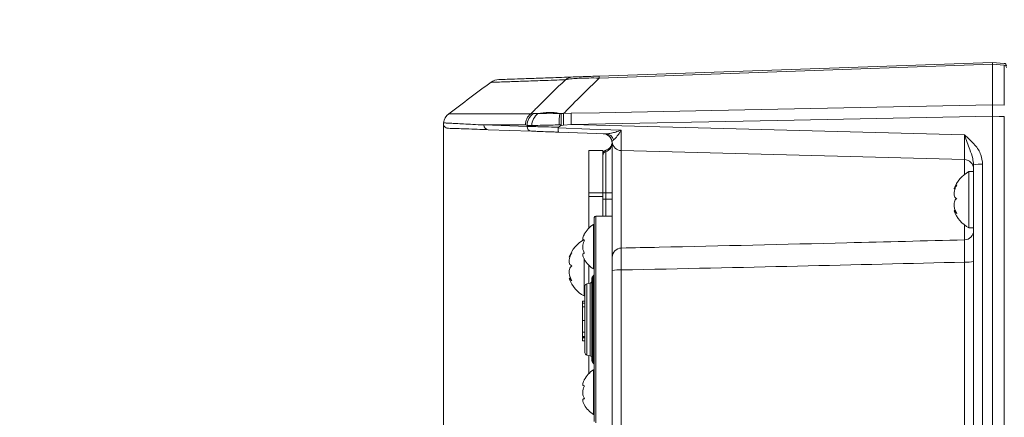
# Model space of a CAD drawing. Header units: millimetres. Extents: x 0 to 8410, y 0 to 5940.
# Tile 182 of 256: x 4649 to 4858, y 2351 to 2436. Entities that reach past the tile are written whole.
import ezdxf

# ---------------------------------------------------------------- set-up
doc = ezdxf.new("R2010")
doc.units = ezdxf.units.MM
doc.header["$LTSCALE"] = 10
doc.styles.add('SLDTEXTSTYLE0', font='TXT', dxfattribs={"width": 0.605})
doc.dimstyles.new('SLDDIMSTYLE0', dxfattribs={"dimtxt": 50, "dimasz": 50, "dimexe": 0, "dimexo": 0.0625, "dimgap": 12.5, "dimtad": 1, "dimtoh": 1, "dimdec": 1, "dimrnd": 1e-09, "dimzin": 12, "dimdsep": 46, "dimtxsty": 'SLDTEXTSTYLE0', "dimsah": 1, "dimcen": 0.09, "dimadec": 0, "dimazin": 0, "dimtfac": 1, "dimtofl": 0, "dimtmove": 0, "dimatfit": 3, "dimfxl": 1, "dimfrac": 2, "dimtolj": 1, "dimtzin": 12, "dimarcsym": 0})

# ---------------------------------------------------------------- blocks, each defined once
blk = doc.blocks.new('*D9')
at = {"color": 7, "linetype": 'Continuous', "lineweight": 0}
for p, q in [((5314.72, 2732.57), (4589.07, 2732.57)), ((4604.07, 2237.57), (4604.07, 2732.57)), ((4975.83, 2237.57), (4589.07, 2237.57))]:
    blk.add_line(p, q, dxfattribs=at)
for points in [[(4604.07, 2732.57), (4596.57, 2682.57), (4611.57, 2682.57)], [(4604.07, 2237.57), (4611.57, 2287.57), (4596.57, 2287.57)]]:
    blk.add_solid(points, dxfattribs=at)
at = {"color": 7, "linetype": 'Continuous', "lineweight": 0, "insert": (4539.62, 2427.79), "char_height": 50, "attachment_point": 1, "rotation": 90, "style": 'SLDTEXTSTYLE0'}
blk.add_mtext('495', dxfattribs=at)
blk = doc.blocks.new('*D10')
at = {"color": 7, "linetype": 'Continuous', "lineweight": 0}
for p, q in [((5314.72, 3964.57), (4489.07, 3964.57)), ((4504.07, 2237.57), (4504.07, 3964.57)), ((4975.83, 2237.57), (4489.07, 2237.57))]:
    blk.add_line(p, q, dxfattribs=at)
for points in [[(4504.07, 3964.57), (4496.57, 3914.57), (4511.57, 3914.57)], [(4504.07, 2237.57), (4511.57, 2287.57), (4496.57, 2287.57)]]:
    blk.add_solid(points, dxfattribs=at)
at = {"color": 7, "linetype": 'Continuous', "lineweight": 0, "insert": (4439.62, 3024.71), "char_height": 50, "attachment_point": 1, "rotation": 90, "style": 'SLDTEXTSTYLE0'}
blk.add_mtext('1727', dxfattribs=at)
blk = doc.blocks.new('*D11')
at = {"color": 7, "linetype": 'Continuous', "lineweight": 0}
for p, q in [((4738.76, 2413.95), (4738.76, 1902.57)), ((5414.72, 2265.57), (5414.72, 1902.57)), ((5414.72, 1917.57), (4738.76, 1917.57))]:
    blk.add_line(p, q, dxfattribs=at)
for points in [[(4738.76, 1917.57), (4788.76, 1910.07), (4788.76, 1925.07)], [(5414.72, 1917.57), (5364.72, 1925.07), (5364.72, 1910.07)]]:
    blk.add_solid(points, dxfattribs=at)
at = {"color": 7, "linetype": 'Continuous', "lineweight": 0, "insert": (5019.45, 1982.03), "char_height": 50, "attachment_point": 1, "style": 'SLDTEXTSTYLE0'}
blk.add_mtext('676', dxfattribs=at)

msp = doc.modelspace()

# ---------------------------------------------------------------- linework, layer by layer
at = {"color": 7, "linetype": 'Continuous', "lineweight": 0}
for p, q in [((4771.964106, 2423.912241), (4855.724686, 2426.837225)), ((4855.724686, 2426.837225), (4858.268264, 2426.614691)), ((4855.724686, 2426.423804), (4855.724686, 2426.425129)), ((4855.724686, 2417.81425), (4855.724686, 2426.423804)), ((4855.724686, 2417.81425), (4855.724722, 2417.811616)), ((4855.724722, 2415.408708), (4855.724686, 2415.403628)), ((4855.724686, 2265.7711), (4855.724686, 2415.403628)), ((4757.523877, 2412.175425), (4748.322909, 2412.49673)), ((4763.714538, 2413.329452), (4763.315636, 2413.019764)), ((4773.419841, 2411.620325), (4763.286748, 2411.974181)), ((4772.814019, 2411.641481), (4772.814115, 2411.641478)), ((4774.724686, 2385.310254), (4774.724686, 2409.643382)), ((4774.744009, 2409.872915), (4774.734546, 2409.841041)), ((4769.724686, 2408.074759), (4772.724686, 2408.074759)), ((4769.724686, 2399.074759), (4769.724686, 2408.074759)), ((4772.724686, 2399.074759), (4772.724686, 2408.074759)), ((4849.77704, 2406.12576), (4776.672332, 2408.040074)), ((4851.724686, 2266.705978), (4851.724686, 2405.039878)), ((4851.724686, 2403.574759), (4850.724686, 2403.574759)), ((4850.724686, 2403.574759), (4850.724686, 2391.574759)), ((4847.57934, 2399.88104), (4847.756168, 2399.88104)), ((4769.724686, 2398.24051), (4769.724686, 2399.074759)), ((4769.724686, 2391.500421), (4769.724686, 2398.24051)), ((4772.724686, 2398.24051), (4772.724686, 2399.074759)), ((4772.724686, 2398.423139), (4772.727519, 2397.694951)), ((4772.724686, 2394.074759), (4772.724686, 2398.24051)), ((4772.727519, 2397.694951), (4772.726103, 2397.694469)), ((4772.727519, 2397.694951), (4772.727524, 2397.575218)), ((4772.727524, 2397.575218), (4772.726106, 2397.575219)), ((4770.924686, 2350.374759), (4770.924686, 2393.774759)), ((4771.224686, 2394.074759), (4774.724686, 2394.074759)), ((4847.853384, 2395.268479), (4847.57934, 2395.268479)), ((4770.924686, 2392.324759), (4770.724686, 2392.324759)), ((4770.724686, 2392.324759), (4770.724686, 2382.824759)), ((4850.724686, 2391.574759), (4851.724686, 2391.574759)), ((4768.724686, 2385.059958), (4768.724686, 2377.074759)), ((4769.724686, 2379.752115), (4769.724686, 2383.649097)), ((4770.424686, 2363.281866), (4770.424686, 2380.867653)), ((4770.571133, 2381.221206), (4770.77824, 2381.428313)), ((4770.724686, 2382.824759), (4770.924686, 2382.824759)), ((4774.724686, 2272.297304), (4774.724686, 2382.516879)), ((4765.89356, 2380.79512), (4765.578442, 2380.79512)), ((4768.924686, 2379.173466), (4768.924686, 2364.976052)), ((4770.032906, 2379.820446), (4769.316467, 2379.661615)), ((4768.724686, 2377.074759), (4768.924686, 2377.074759)), ((4768.424686, 2375.765425), (4768.362186, 2375.765425)), ((4768.424686, 2375.705943), (4768.362186, 2375.705943)), ((4768.924686, 2375.554231), (4768.362186, 2375.554231)), ((4768.424686, 2376.003693), (4768.424686, 2375.699877)), ((4768.424686, 2376.003693), (4768.924686, 2376.003693)), ((4768.424686, 2374.79802), (4768.924686, 2374.79802)), ((4768.424686, 2371.877017), (4768.362186, 2371.877017)), ((4768.362186, 2371.46612), (4768.424686, 2371.46612)), ((4768.362186, 2370.807694), (4768.424686, 2370.807694)), ((4768.424686, 2371.85871), (4768.924686, 2371.85871)), ((4768.362186, 2368.498695), (4768.424686, 2368.498695)), ((4768.362186, 2368.466267), (4768.924686, 2368.466267)), ((4768.424686, 2369.333136), (4768.924686, 2369.333136)), ((4768.424686, 2368.331897), (4768.924686, 2368.331897)), ((4768.424686, 2368.292544), (4768.424686, 2368.187496)), ((4768.424686, 2368.187496), (4768.924686, 2368.187496)), ((4768.424686, 2368.187496), (4768.424686, 2367.542856)), ((4768.424686, 2367.542856), (4768.924686, 2367.542856)), ((4769.316467, 2364.487904), (4770.032906, 2364.329073)), ((4769.724686, 2360.500421), (4769.724686, 2364.397404)), ((4770.571133, 2362.928313), (4770.77824, 2362.721206)), ((4770.924686, 2361.324759), (4770.724686, 2361.324759)), ((4770.724686, 2361.324759), (4770.724686, 2351.824759)), ((4770.724686, 2351.824759), (4770.924686, 2351.824759))]:
    msp.add_line(p, q, dxfattribs=at)
at = {"color": 8, "linetype": 'Continuous', "lineweight": 0}
for p, q in [((4858.268264, 2426.202534), (4855.724686, 2426.425129)), ((4858.268264, 2417.682147), (4858.268264, 2426.202534)), ((4855.724722, 2417.811616), (4858.268264, 2417.682147)), ((4739.921341, 2415.893608), (4757.407203, 2415.893608)), ((4757.407203, 2415.893608), (4757.96385, 2415.922542)), ((4763.545379, 2415.964533), (4763.841942, 2415.962791)), ((4763.841942, 2415.962791), (4764.19844, 2415.962236)), ((4764.19844, 2415.962236), (4764.388624, 2415.958378)), ((4764.388624, 2415.958378), (4766.005517, 2415.990404)), ((4858.268264, 2265.73117), (4858.268264, 2415.279118)), ((4747.370159, 2413.49612), (4756.58429, 2413.174816)), ((4756.240492, 2413.49612), (4747.370159, 2413.49612)), ((4756.581265, 2413.420606), (4756.240492, 2413.49612)), ((4763.887835, 2413.528832), (4763.451645, 2413.516133)), ((4764.385571, 2413.434482), (4763.714538, 2413.329452)), ((4766.005517, 2413.57806), (4764.385571, 2413.434482)), ((4766.005517, 2413.57806), (4849.794485, 2411.383968)), ((4773.391353, 2407.820337), (4773.391353, 2399.074759)), ((4776.672332, 2408.040074), (4776.672332, 2387.277469)), ((4849.77704, 2402.942339), (4849.77704, 2406.12576)), ((4853.654887, 2405.144487), (4853.654887, 2266.810586)), ((4769.724686, 2399.074759), (4772.724686, 2399.074759)), ((4769.724686, 2398.24051), (4772.724686, 2398.24051)), ((4772.724686, 2399.074759), (4773.391353, 2399.074759)), ((4772.727519, 2397.694951), (4773.391353, 2397.694951)), ((4773.391353, 2399.074759), (4774.724686, 2399.074759)), ((4773.391353, 2399.074759), (4773.391353, 2397.694951)), ((4773.391353, 2397.694951), (4773.391353, 2394.074759)), ((4773.391353, 2397.694951), (4774.724686, 2397.694951)), ((4771.224686, 2350.074759), (4771.224686, 2394.074759)), ((4849.77704, 2389.02573), (4849.77704, 2392.20718)), ((4849.794485, 2270.857648), (4849.794485, 2384.291672)), ((4770.571133, 2362.928313), (4770.571133, 2381.221206)), ((4770.77824, 2362.721206), (4770.77824, 2381.428313)), ((4776.654887, 2382.621487), (4776.654887, 2272.401912)), ((4769.316467, 2379.661615), (4769.316467, 2364.487904)), ((4770.032906, 2379.820446), (4770.032906, 2364.329073))]:
    msp.add_line(p, q, dxfattribs=at)
at = {"color": 8, "linetype": 'Continuous', "lineweight": 0, "flags": 128}
for points in [[(4855.724686, 2426.423804), (4849.728613, 2426.214359), (4825.744319, 2425.376577), (4771.964106, 2423.498011)], [(4766.005517, 2415.990404), (4772.000827, 2416.112348), (4795.982068, 2416.600027), (4855.724686, 2417.81425)], [(4855.724686, 2415.403628), (4809.932925, 2414.472155), (4766.005517, 2413.57806)], [(4858.268264, 2415.279118), (4857.151866, 2415.335998), (4855.724722, 2415.408708)], [(4763.225515, 2412.872261), (4769.941563, 2412.623062), (4776.645759, 2412.374302)]]:
    msp.add_lwpolyline(points, dxfattribs=at)
at = {"color": 7, "linetype": 'Continuous', "lineweight": 0}
for centre, radius, start, end in [((4858.224686, 2426.116594), 0.5, 0, 85), ((4750.661865, 2420.166522), 3, 91.99995442, 124.59718725), ((5641.594066, 1217.149975), 1500, 126.519266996, 126.949806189), ((4741.724686, 2413.49612), 3, 126.94980619, 171.13709531), ((4739.76846, 2413.796056), 0.999989, 171.37382828, 267.9990082), ((4772.724686, 2409.643382), 2, 0, 88), ((4772.745349, 2409.6427), 1.99996, 6.51846103, 88.28664071), ((4772.758075, 2410.007303), 2, 288.79625935, 344.22950421), ((4773.720433, 2409.735518), 1, 344.22950421, 5.28652022), ((4776.724686, 2410.039389), 2, 185.69160591, 268.5), ((4773.724686, 2407.167292), 1, 108.79625935, 180), ((4849.724686, 2404.126446), 2, 0, 88.5), ((4854.123668, 2397.45537), 7, 119.04974724, 159.3534427), ((4771.224686, 2393.774759), 0.3, 90, 180), ((4854.123668, 2397.694148), 7, 200.67644405, 240.95025276), ((4774.018839, 2387.309925), 6, 123.30017696, 151.04858119), ((4772.123668, 2382.95537), 7, 119.04974724, 159.25059274), ((4774.018839, 2387.839593), 6, 209.79906587, 236.69982304), ((4770.924686, 2380.867653), 0.5, 135, 180), ((4770.424686, 2381.781866), 0.5, 315, 0), ((4772.123668, 2383.194148), 7, 200.79103367, 240.95025276), ((4769.424686, 2379.173467), 0.5, 102.5, 180), ((4769.924686, 2380.308594), 0.5, 282.5, 0), ((4769.424686, 2364.976052), 0.5, 180, 257.5), ((4769.924686, 2363.840925), 0.5, 0, 77.5), ((4770.924686, 2363.281866), 0.5, 180, 225), ((4770.424686, 2362.367653), 0.5, 0, 45), ((4774.018839, 2356.309925), 6, 123.30017696, 151.04858119), ((4774.018839, 2356.839593), 6, 209.79906587, 236.69982304)]:
    msp.add_arc(centre, radius, start, end, dxfattribs=at)
at = {"color": 8, "linetype": 'Continuous', "lineweight": 0}
for centre, radius, start, end in [((4858.263523, 2425.740222), 0.462336, 4.08156767, 89.41238886), ((4766.505152, 2420.841234), 2.878623, 92.05963664, 127.27745417), ((4776.447566, 2423.705126), 4.488241, 177.35507727, 182.64492273), ((4759.266457, 2413.506195), 3.025982, 127.91051124, 180.19075252), ((4759.658472, 2413.353102), 3.077948, 123.40603948, 178.74330835), ((4760.778081, 2413.381394), 3.15839, 126.36132517, 179.91944251), ((4761.320427, 2404.84784), 11.337164, 78.68207079, 102.29853808), ((4778.212382, 2414.177032), 14.775525, 173.05149865, 182.56365402), ((4814.237486, 2414.636127), 49.866395, 178.48057474, 181.38080605), ((4817.011851, 2414.784232), 51.020593, 178.64535082, 181.35464918), ((4748.363507, 2413.489271), 0.993372, 179.60494879, 267.65772375), ((4757.570643, 2413.160769), 0.986453, 179.1840914, 267.28267198), ((4773.30336, 2409.813533), 1.810543, 16.71916154, 86.31131873), ((4772.785406, 2409.66262), 1.939376, 288.20660148, 359.43161351), ((4773.694327, 2406.899196), 0.969688, 108.20660148, 179.43161351), ((4853.184833, 2395.957718), 9.198786, 87.07093517, 99.1333386), ((4849.724931, 2391.024806), 1.999755, 271.49316697, 359.99362445), ((4776.707775, 2385.294635), 1.98315, 91.02403598, 179.54875583), ((4850.264539, 2393.47844), 9.198786, 267.07093517, 279.1333386), ((4776.184833, 2373.434719), 9.198786, 87.07093517, 99.1333386)]:
    msp.add_arc(centre, radius, start, end, dxfattribs=at)
for centre, major_axis, ratio, start_param, end_param in [((5438.724686, 5826.758134), (24.53191, 13212.217135), 0.0529487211, 1.8322054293, 1.8322246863), ((4776.724686, 2413.040417), (0.052337, 5.000343), 0.0145182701, 1.7045592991, 3.1413645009), ((4849.724686, 2411.128845), (-0.052392, 5.003085), 0.0145023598, 3.1410608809, 4.7632524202), ((4250.4032, 2396.688627), (837.418599, 1.531291), 0.0230714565, 5.3918688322, 5.5100595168)]:
    msp.add_ellipse(centre, major_axis=major_axis, ratio=ratio, start_param=start_param, end_param=end_param, dxfattribs=at)
at = {"color": 7, "linetype": 'Continuous', "lineweight": 0}
for points, knots in [([(4855.724696, 2426.425128), (4855.725822, 2426.514889), (4855.728913, 2426.761094), (4855.726334, 2426.807645), (4855.724696, 2426.837224)], [0, 0, 0, 0, 0.3645785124, 1, 1, 1, 1]), ([(4750.559695, 2423.164783), (4750.647045, 2423.167833), (4750.821686, 2423.173932), (4752.225627, 2423.222958), (4754.433851, 2423.300071), (4757.522213, 2423.407919), (4761.413446, 2423.543804), (4764.738945, 2423.659933), (4766.401695, 2423.717998)], [0, 0, 0, 0, 0.1691819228, 0.3382462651, 0.5032441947, 0.6682421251, 0.834121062, 1, 1, 1, 1]), ([(4766.401695, 2423.717998), (4766.426574, 2423.718866), (4766.63267, 2423.726064), (4767.185079, 2423.745354), (4768.491791, 2423.790985), (4770.111529, 2423.847548), (4771.347989, 2423.890726), (4771.964106, 2423.912241)], [0, 0, 0, 0, 0.0404527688, 0.3351087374, 0.542631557, 0.7720974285, 1, 1, 1, 1]), ([(4855.724722, 2415.408708), (4855.728143, 2415.704341), (4855.735421, 2416.333195), (4855.736023, 2417.203957), (4855.728489, 2417.609065), (4855.724722, 2417.811616)], [0, 0, 0, 0, 0.3072901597, 0.6536499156, 1, 1, 1, 1]), ([(4763.887835, 2413.528832), (4763.875205, 2413.82108), (4763.848116, 2414.447937), (4763.830704, 2415.301039), (4763.834554, 2415.768876), (4763.841499, 2415.951162), (4763.841942, 2415.962791)], [0, 0, 0, 0, 0.29691960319, 0.63687753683, 0.97683482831, 1, 1, 1, 1]), ([(4748.322909, 2412.49673), (4748.116399, 2412.503941), (4747.083796, 2412.54), (4745.167344, 2412.606924), (4742.951132, 2412.684316), (4741.202061, 2412.745395), (4739.867349, 2412.792004), (4739.783431, 2412.794935), (4739.733544, 2412.796677)], [0, 0, 0, 0, 0.03466162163, 0.17331676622, 0.35841596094, 0.54355874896, 0.72865859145, 1, 1, 1, 1]), ([(4763.286748, 2411.974181), (4763.28617, 2411.974237), (4763.28208, 2411.974634), (4763.267829, 2411.986788), (4763.246697, 2412.065444), (4763.228328, 2412.269112), (4763.221175, 2412.530933), (4763.2225, 2412.743676), (4763.225015, 2412.850944), (4763.225515, 2412.872261)], [0, 0, 0, 0, 0.0125465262, 0.0887417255, 0.318774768, 0.5484478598, 0.7780926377, 0.9559024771, 1, 1, 1, 1]), ([(4763.315636, 2413.019764), (4763.298014, 2413.004514), (4763.262591, 2412.97386), (4763.230922, 2412.92077), (4763.226911, 2412.884789), (4763.225515, 2412.872261)], [0, 0, 0, 0, 0.3922080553, 0.7883781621, 1, 1, 1, 1]), ([(4763.714538, 2413.329452), (4763.741825, 2413.351015), (4763.791947, 2413.390622), (4763.848256, 2413.443036), (4763.87765, 2413.484615), (4763.887455, 2413.509879), (4763.887737, 2413.52395), (4763.887835, 2413.528832)], [0, 0, 0, 0, 0.3850536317, 0.7072961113, 0.844830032, 0.9461601, 1, 1, 1, 1]), ([(4763.286748, 2411.974181), (4762.880374, 2411.988372), (4761.701874, 2412.029526), (4759.936907, 2412.09116), (4758.283467, 2412.148899), (4757.777076, 2412.166583), (4757.523877, 2412.175425)], [0, 0, 0, 0, 0.14929694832, 0.43296703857, 0.71647909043, 1, 1, 1, 1]), ([(4848.132005, 2397.802036), (4847.98412, 2397.887111), (4847.727882, 2398.034517), (4847.558383, 2398.544469), (4847.552401, 2399.126694), (4847.695396, 2399.780259), (4847.908971, 2400.316858), (4848.077312, 2400.615925), (4848.132005, 2400.713089)], [0, 0, 0, 0, 0.2355529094, 0.4081362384, 0.5811337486, 0.74506347, 0.9171728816, 1, 1, 1, 1]), ([(4848.132005, 2400.713089), (4847.985603, 2400.518912), (4847.731943, 2400.182475), (4847.560289, 2399.912959), (4847.573593, 2399.903399), (4847.57934, 2399.89927)], [0, 0, 0, 0, 0.436726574, 0.7566816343, 1, 1, 1, 1]), ([(4772.72607, 2397.694469), (4772.726122, 2397.666631), (4772.726196, 2397.626886), (4772.726071, 2397.587148), (4772.726033, 2397.575243)], [0, 0, 0, 0, 0.7004361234, 1, 1, 1, 1]), ([(4848.132005, 2394.663706), (4847.984111, 2394.944903), (4847.727866, 2395.432112), (4847.558377, 2396.212399), (4847.552407, 2396.847536), (4847.695411, 2397.35991), (4847.908987, 2397.656499), (4848.077321, 2397.76635), (4848.132005, 2397.802036)], [0, 0, 0, 0, 0.2355677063, 0.4081497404, 0.5811459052, 0.7450755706, 0.9171862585, 1, 1, 1, 1]), ([(4847.57934, 2395.250249), (4847.577905, 2395.25579), (4847.570837, 2395.283088), (4847.703163, 2395.144297), (4847.908145, 2394.915461), (4848.077115, 2394.725437), (4848.132005, 2394.663706)], [0, 0, 0, 0, 0.0906449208, 0.4465453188, 0.820207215, 1, 1, 1, 1]), ([(4768.831279, 2388.949759), (4768.727665, 2388.953441), (4768.518797, 2388.960861), (4768.420723, 2389.230965), (4768.500963, 2389.646906), (4768.66559, 2390.030341), (4768.795424, 2390.261047), (4768.831279, 2390.324759)], [0, 0, 0, 0, 0.2469267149, 0.4977621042, 0.710435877, 0.9200339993, 1, 1, 1, 1]), ([(4768.831279, 2386.199759), (4768.727669, 2386.399908), (4768.518804, 2386.803384), (4768.420723, 2387.532776), (4768.500957, 2388.211454), (4768.665583, 2388.666256), (4768.795421, 2388.888406), (4768.831279, 2388.949759)], [0, 0, 0, 0, 0.2469159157, 0.4977539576, 0.710428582, 0.920026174, 1, 1, 1, 1]), ([(4766.132005, 2383.506629), (4765.98412, 2383.575384), (4765.727882, 2383.694514), (4765.558383, 2384.167987), (4765.552401, 2384.725893), (4765.695396, 2385.365753), (4765.908971, 2385.899509), (4766.077312, 2386.200749), (4766.132005, 2386.29862)], [0, 0, 0, 0, 0.2355529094, 0.4081362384, 0.5811337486, 0.74506347, 0.9171728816, 1, 1, 1, 1]), ([(4766.132005, 2386.29862), (4765.985083, 2386.091703), (4765.730522, 2385.733196), (4765.552784, 2385.409761), (4765.569982, 2385.374839), (4765.578442, 2385.357659)], [0, 0, 0, 0, 0.4094959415, 0.7095012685, 1, 1, 1, 1]), ([(4768.831279, 2384.824759), (4768.727667, 2385.021231), (4768.518801, 2385.417291), (4768.420723, 2385.876589), (4768.50096, 2386.139326), (4768.665586, 2386.210687), (4768.795422, 2386.202124), (4768.831279, 2386.199759)], [0, 0, 0, 0, 0.246920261, 0.4977572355, 0.7104315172, 0.9200293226, 1, 1, 1, 1]), ([(4774.724686, 2382.516879), (4774.724686, 2382.841615), (4774.724686, 2383.501601), (4774.724686, 2384.362656), (4774.724686, 2385.031832), (4774.724686, 2385.217447), (4774.724686, 2385.310254)], [0, 0, 0, 0, 0.2440161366, 0.4959331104, 0.7479691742, 1, 1, 1, 1]), ([(4766.132005, 2380.282768), (4765.984111, 2380.559718), (4765.727866, 2381.039568), (4765.558377, 2381.826631), (4765.552407, 2382.47861), (4765.695411, 2383.017031), (4765.908987, 2383.339423), (4766.077321, 2383.46563), (4766.132005, 2383.506629)], [0, 0, 0, 0, 0.23556770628, 0.40814974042, 0.58114590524, 0.74507557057, 0.91718625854, 1, 1, 1, 1]), ([(4765.578442, 2380.791859), (4765.578367, 2380.792942), (4765.576177, 2380.824201), (4765.706674, 2380.711374), (4765.907764, 2380.516228), (4766.077021, 2380.340013), (4766.132005, 2380.282768)], [0, 0, 0, 0, 0.01385075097, 0.39980659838, 0.80502388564, 1, 1, 1, 1]), ([(4768.424686, 2375.480046), (4768.424686, 2375.504125), (4768.424686, 2375.57235), (4768.424686, 2375.3222), (4768.424686, 2374.972754), (4768.424686, 2374.79802)], [0, 0, 0, 0, 0.2142709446, 0.607107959, 1, 1, 1, 1]), ([(4768.424686, 2374.79802), (4768.424686, 2374.53503), (4768.424686, 2374.009006), (4768.424686, 2372.847718), (4768.424686, 2372.233792), (4768.424686, 2371.85871)], [0, 0, 0, 0, 0.2800466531, 0.5601408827, 1, 1, 1, 1]), ([(4768.424686, 2371.877017), (4768.424686, 2371.841582), (4768.424686, 2371.465731), (4768.424686, 2370.407995), (4768.424686, 2369.740563), (4768.424686, 2369.333136)], [0, 0, 0, 0, 0.0389709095, 0.4133489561, 1, 1, 1, 1]), ([(4768.424686, 2369.333136), (4768.424686, 2369.122374), (4768.424686, 2368.701221), (4768.424686, 2368.398057), (4768.424686, 2368.475461), (4768.424686, 2368.479777)], [0, 0, 0, 0, 0.486100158, 0.9713445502, 1, 1, 1, 1]), ([(4768.831279, 2357.949759), (4768.727665, 2357.953441), (4768.518797, 2357.960861), (4768.420723, 2358.230965), (4768.500963, 2358.646906), (4768.66559, 2359.030341), (4768.795424, 2359.261047), (4768.831279, 2359.324759)], [0, 0, 0, 0, 0.2469267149, 0.4977621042, 0.710435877, 0.9200339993, 1, 1, 1, 1]), ([(4768.831279, 2355.199759), (4768.727669, 2355.399908), (4768.518804, 2355.803384), (4768.420723, 2356.532776), (4768.500957, 2357.211454), (4768.665583, 2357.666256), (4768.795421, 2357.888406), (4768.831279, 2357.949759)], [0, 0, 0, 0, 0.2469159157, 0.4977539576, 0.710428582, 0.920026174, 1, 1, 1, 1]), ([(4768.831279, 2353.824759), (4768.727667, 2354.021231), (4768.518801, 2354.417291), (4768.420723, 2354.876589), (4768.50096, 2355.139326), (4768.665586, 2355.210687), (4768.795422, 2355.202124), (4768.831279, 2355.199759)], [0, 0, 0, 0, 0.246920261, 0.4977572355, 0.7104315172, 0.9200293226, 1, 1, 1, 1])]:
    msp.add_open_spline(points, degree=3, knots=knots, dxfattribs=at)
at = {"color": 8, "linetype": 'Continuous', "lineweight": 0}
for points, knots in [([(4764.761641, 2423.131789), (4763.103167, 2423.073906), (4759.786219, 2422.958141), (4755.882879, 2422.82191), (4752.781205, 2422.713658), (4750.866214, 2422.646823), (4749.51033, 2422.599501), (4748.808053, 2422.57499), (4748.959914, 2422.580291), (4748.994238, 2422.581489)], [0, 0, 0, 0, 0.164987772, 0.3299755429, 0.4958442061, 0.6617128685, 0.7560885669, 0.9448706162, 1, 1, 1, 1]), ([(4757.407203, 2415.893608), (4757.948306, 2416.434569), (4760.381957, 2418.867583), (4762.845695, 2421.26636), (4764.761641, 2423.131789)], [0, 0, 0, 0, 0.2223419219, 1, 1, 1, 1]), ([(4771.964106, 2423.498011), (4770.215813, 2421.778784), (4767.676494, 2419.281684), (4765.169561, 2416.747732), (4764.388624, 2415.958378)], [0, 0, 0, 0, 0.6884889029, 1, 1, 1, 1]), ([(4771.964106, 2423.498011), (4771.209161, 2423.503525), (4769.674141, 2423.514739), (4767.675901, 2423.459153), (4765.969333, 2423.342808), (4765.144583, 2423.221686), (4764.802004, 2423.141264), (4764.761641, 2423.131789)], [0, 0, 0, 0, 0.2277012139, 0.4629815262, 0.6737308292, 0.9615583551, 1, 1, 1, 1]), ([(4757.96385, 2415.922542), (4758.051518, 2415.916965), (4758.288636, 2415.90188), (4758.667045, 2415.915956), (4758.905549, 2415.924827)], [0, 0, 0, 0, 0.3697190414, 1, 1, 1, 1]), ([(4758.905549, 2415.924827), (4759.356364, 2415.941879), (4760.276429, 2415.976681), (4761.938232, 2415.981649), (4763.086713, 2415.969418), (4763.545379, 2415.964533)], [0, 0, 0, 0, 0.3658991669, 0.7467604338, 1, 1, 1, 1]), ([(4738.858776, 2413.941899), (4738.903152, 2413.939571), (4738.974975, 2413.935803), (4739.953797, 2413.884478), (4741.079608, 2413.825466), (4742.585553, 2413.746558), (4744.45779, 2413.648512), (4746.129367, 2413.561026), (4747.163369, 2413.506938), (4747.370159, 2413.49612)], [0, 0, 0, 0, 0.23531741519, 0.38086370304, 0.52640992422, 0.67226234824, 0.81811465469, 0.96362463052, 1, 1, 1, 1]), ([(4757.619694, 2413.385835), (4757.343073, 2413.383382), (4756.899312, 2413.379447), (4756.668281, 2413.409345), (4756.581265, 2413.420606)], [0, 0, 0, 0, 0.6233567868, 1, 1, 1, 1]), ([(4756.58429, 2413.174816), (4756.87356, 2413.17208), (4757.452072, 2413.166608), (4759.341523, 2413.125027), (4761.40206, 2413.072879), (4762.801436, 2413.034037), (4763.315636, 2413.019764)], [0, 0, 0, 0, 0.2792012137, 0.5583762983, 0.8377254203, 1, 1, 1, 1]), ([(4763.451645, 2413.516133), (4762.857164, 2413.502486), (4761.3834, 2413.468652), (4759.24423, 2413.424124), (4758.155965, 2413.398474), (4757.619694, 2413.385835)], [0, 0, 0, 0, 0.2553617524, 0.6330606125, 1, 1, 1, 1]), ([(4773.419841, 2411.620325), (4773.682736, 2411.632854), (4774.193125, 2411.657178), (4775.062738, 2411.86624), (4775.871847, 2412.110078), (4776.422441, 2412.297186), (4776.641207, 2412.372731), (4776.645759, 2412.374302)], [0, 0, 0, 0, 0.2596496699, 0.5040892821, 0.8031831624, 0.9959054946, 1, 1, 1, 1]), ([(4776.645759, 2412.374302), (4776.644031, 2412.371632), (4776.531998, 2412.198458), (4776.248039, 2411.763051), (4775.833636, 2411.165459), (4775.392059, 2410.605147), (4775.161194, 2410.428917), (4775.037364, 2410.334392)], [0, 0, 0, 0, 0.0028585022, 0.1853999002, 0.4717786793, 0.716677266, 1, 1, 1, 1]), ([(4775.037364, 2410.334392), (4774.954863, 2410.261343), (4774.707669, 2410.042471), (4774.729478, 2409.940712), (4774.744009, 2409.872915)], [0, 0, 0, 0, 0.333751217, 1, 1, 1, 1]), ([(4849.794485, 2411.383968), (4849.797669, 2411.381216), (4850.578447, 2410.706337), (4851.946182, 2409.476529), (4853.389232, 2407.319228), (4853.571749, 2405.825088), (4853.654887, 2405.144487)], [0, 0, 0, 0, 0.0016699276, 0.4094937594, 0.731016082, 1, 1, 1, 1]), ([(4851.724686, 2405.039878), (4851.675729, 2405.488378), (4851.553941, 2406.604083), (4850.94017, 2408.115083), (4850.353989, 2409.786165), (4849.979701, 2410.849885), (4849.79607, 2411.3794), (4849.794485, 2411.383968)], [0, 0, 0, 0, 0.2053619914, 0.5108663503, 0.7547360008, 0.9978837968, 1, 1, 1, 1]), ([(4773.402482, 2408.113962), (4773.398188, 2408.078634), (4773.393211, 2408.037685), (4773.391577, 2407.846571), (4773.391353, 2407.820337)], [0, 0, 0, 0, 0.8627318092, 1, 1, 1, 1]), ([(4776.672332, 2387.277469), (4776.666233, 2387.122654), (4776.654032, 2386.812999), (4776.645413, 2385.697541), (4776.644763, 2384.262534), (4776.651549, 2383.162653), (4776.654887, 2382.621487)], [0, 0, 0, 0, 0.25200029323, 0.50404148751, 0.75597778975, 1, 1, 1, 1]), ([(4776.672332, 2387.277469), (4779.354635, 2387.337286), (4795.363015, 2387.694283), (4819.731324, 2388.264402), (4841.417133, 2388.813898), (4849.77704, 2389.02573)], [0, 0, 0, 0, 0.1100729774, 0.6569319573, 1, 1, 1, 1]), ([(4849.794485, 2384.291672), (4849.796651, 2384.53606), (4849.803755, 2385.337622), (4849.810049, 2386.638245), (4849.80837, 2387.930833), (4849.797593, 2388.824424), (4849.783892, 2388.958623), (4849.77704, 2389.02573)], [0, 0, 0, 0, 0.0987612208, 0.3239235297, 0.549160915, 0.7745544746, 1, 1, 1, 1])]:
    msp.add_open_spline(points, degree=3, knots=knots, dxfattribs=at)

# ---------------------------------------------------------------- dimensions: what is measured, and where the dimension line sits
at = {"color": 7, "linetype": 'Continuous', "lineweight": 0}
for base, p2, picture, middle in [((4504.072845, 3964.574759), (5314.724686, 3964.574759), '*D10', (4504.072845, 3101.074759)), ((4604.072845, 2732.574759), (5314.724686, 2732.574759), '*D9', (4604.072845, 2485.074759))]:
    dim = msp.add_linear_dim(base=base, p1=(4975.825542, 2237.574759), p2=p2, angle=90, dimstyle='SLDDIMSTYLE0', dxfattribs=at)
    dim.commit()
    dim.dimension.update_dxf_attribs({"geometry": picture, "text_midpoint": middle, "dimtype": 160})
dim = msp.add_linear_dim(base=(4738.758784, 1917.574759), p1=(5414.724686, 2265.574759), p2=(4738.758784, 2413.947143), dimstyle='SLDDIMSTYLE0', dxfattribs=at)
dim.commit()
dim.dimension.update_dxf_attribs({"geometry": '*D11', "text_midpoint": (5076.741735, 1917.574759), "dimtype": 160})

doc.saveas('drawing.dxf')
